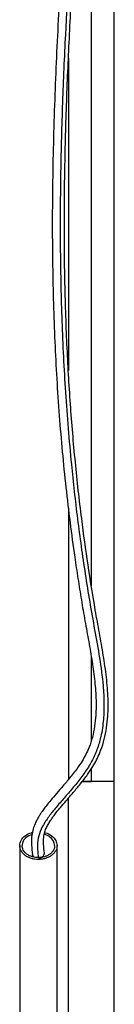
# Paper-space layout '_Superior' of a CAD drawing. Header units: millimetres. Extents: x 626 to 926, y -866 to 729.
# Tile 2 of 3: x 747 to 786, y -458 to -49. Entities that reach past the tile are written whole.
import ezdxf

# ---------------------------------------------------------------- set-up
doc = ezdxf.new("R2010")
doc.units = ezdxf.units.MM

psp = doc.layouts.new('_Superior')

# ---------------------------------------------------------------- linework, layer by layer
at = {"color": 7, "linetype": 'Continuous', "lineweight": 25}
for p, q in [((785.93, -479.78), (785.93, 704.72)), ((776.43, -284.13), (776.43, 84.88)), ((766.93, -65.09), (766.93, -194.79)), ((766.93, -251.93), (766.93, -364.46)), ((776.43, -348.26), (776.43, -313.87)), ((776.43, -365.28), (776.43, -360.03)), ((766.93, -479.88), (766.93, -372.17)), ((746.68, -391.92), (746.68, -483.91)), ((762.18, -483.91), (762.18, -391.92))]:
    psp.add_line(p, q, dxfattribs=at)
for points, knots in [([(773.91, 725.94), (773.91, 725.65), (773.91, 725.08), (773.91, 723.23), (773.91, 720.55), (773.91, 716.93), (773.92, 712.35), (773.93, 706.81), (773.94, 700.29), (773.95, 692.92), (773.96, 684.86), (773.97, 676.27), (773.98, 667.3), (773.99, 658.07), (773.99, 648.7), (773.98, 639.27), (773.97, 629.9), (773.96, 620.24), (773.94, 610.36), (773.91, 600.35), (773.88, 590.74), (773.86, 581.51), (773.83, 572.45), (773.81, 563.36), (773.78, 551.79), (773.77, 537.58), (773.78, 520.63), (773.83, 503.33), (773.94, 484.09), (774.14, 462.88), (774.43, 439.66), (774.78, 416.14), (775.15, 392.41), (775.52, 368.54), (775.86, 344.56), (776.2, 317.51), (776.47, 287.38), (776.56, 254.22), (776.39, 221.09), (775.89, 187.82), (774.98, 154.48), (773.58, 121.12), (771.68, 87.91), (769.46, 54.62), (767.1, 21.15), (764.78, -12.78), (762.69, -47.29), (761.06, -82.64), (760.17, -117.37), (760.18, -150.86), (761.08, -182.52), (762.9, -213.25), (765.65, -243.08), (768.5, -265.59), (770.82, -281.09), (772.24, -289.89), (773.73, -298.6), (775.31, -307.17), (776.77, -315.53), (777.88, -323.63), (778.46, -331.4), (778.34, -338.04), (777.65, -343.54), (776.63, -347.96), (775.29, -351.71), (773.76, -354.88), (771.97, -357.87), (769.52, -361.33), (766.53, -365.01), (763.46, -368.56), (760.83, -371.58), (758.77, -374.04), (757.21, -376.03), (756.07, -377.6), (755.17, -378.95), (754.4, -380.19), (753.61, -381.64), (752.77, -383.45), (751.97, -385.78), (751.52, -388.64), (751.54, -391.97), (751.81, -394.31), (751.95, -395.55)], [0, 0, 0, 0, 0.016012, 0.03143, 0.046276, 0.060582, 0.074394, 0.087768, 0.100761, 0.113405, 0.125685, 0.137582, 0.149075, 0.160147, 0.17078, 0.18096, 0.190674, 0.199915, 0.209887, 0.219231, 0.227955, 0.236073, 0.243852, 0.251649, 0.259467, 0.273204, 0.287014, 0.300891, 0.314824, 0.332725, 0.350726, 0.368849, 0.387034, 0.405247, 0.423494, 0.441772, 0.466943, 0.492132, 0.517306, 0.542439, 0.567941, 0.593308, 0.618531, 0.643714, 0.669308, 0.69497, 0.721202, 0.748066, 0.775601, 0.800338, 0.824372, 0.847736, 0.870463, 0.892593, 0.899406, 0.906178, 0.9129, 0.919545, 0.926023, 0.932239, 0.938156, 0.943771, 0.947367, 0.950875, 0.954228, 0.956628, 0.959161, 0.962506, 0.966771, 0.970698, 0.974144, 0.976931, 0.979049, 0.980881, 0.982136, 0.983478, 0.984919, 0.986785, 0.98924, 0.992288, 0.995886, 1, 1, 1, 1]), ([(756.92, -394.97), (756.77, -393.78), (756.52, -391.65), (756.52, -388.72), (757.01, -386.37), (757.79, -384.43), (758.68, -382.77), (759.63, -381.24), (760.68, -379.75), (761.98, -378.03), (763.75, -375.86), (766.12, -373.1), (768.92, -369.9), (771.94, -366.31), (774.69, -362.74), (776.93, -359.38), (778.64, -356.33), (780.18, -352.94), (781.56, -348.9), (782.61, -344.21), (783.36, -338.18), (783.47, -330.76), (782.74, -321.95), (781.41, -312.88), (779.74, -303.63), (777.48, -291.15), (774.95, -275.34), (772.13, -254.84), (769.65, -232.58), (767.62, -208.49), (766.16, -183.19), (765.31, -156.63), (765.12, -128.8), (765.55, -100.64), (766.5, -72.58), (767.98, -42.53), (769.93, -10.64), (772.25, 23.07), (774.58, 56.15), (776.75, 88.88), (778.61, 121.55), (779.98, 154.4), (780.88, 187.6), (781.39, 221.13), (781.56, 254.91), (781.46, 288.7), (781.15, 322.46), (780.74, 353.73), (780.3, 382.46), (779.89, 408.65), (779.5, 434.59), (779.17, 460.21), (778.95, 482.99), (778.83, 502.99), (778.78, 520.3), (778.77, 537.28), (778.78, 551.5), (778.81, 563.09), (778.83, 572.19), (778.85, 581.26), (778.88, 590.5), (778.91, 600.11), (778.94, 610.13), (778.96, 620), (778.97, 629.67), (778.98, 639.06), (778.99, 648.49), (778.99, 657.87), (778.98, 667.11), (778.97, 676.08), (778.96, 684.67), (778.95, 692.73), (778.94, 700.11), (778.93, 706.62), (778.92, 712.16), (778.91, 716.73), (778.91, 720.32), (778.9, 722.95), (778.9, 723.96), (778.9, 724.45)], [0, 0, 0, 0, 0.004455, 0.008002, 0.010764, 0.012911, 0.014966, 0.016748, 0.018357, 0.02025, 0.022738, 0.0259, 0.029742, 0.033558, 0.037581, 0.040763, 0.043326, 0.045946, 0.049608, 0.053383, 0.057218, 0.063754, 0.070586, 0.077692, 0.084988, 0.092383, 0.1071, 0.122111, 0.140359, 0.159031, 0.178139, 0.199115, 0.220635, 0.242649, 0.264405, 0.285742, 0.312402, 0.338497, 0.364077, 0.38928, 0.414545, 0.439956, 0.465499, 0.491587, 0.517703, 0.543829, 0.569931, 0.59598, 0.616399, 0.636778, 0.657103, 0.677281, 0.697334, 0.711519, 0.72565, 0.739714, 0.753707, 0.761673, 0.769618, 0.777545, 0.785802, 0.794679, 0.804187, 0.814338, 0.823746, 0.833637, 0.844003, 0.854831, 0.866107, 0.877813, 0.889929, 0.902436, 0.915312, 0.928545, 0.942163, 0.956229, 0.970797, 0.985917, 1, 1, 1, 1]), ([(777.2, 722.07), (777.2, 721.96), (777.19, 721.44), (777.19, 719.75), (777.2, 716.82), (777.2, 712.9), (777.21, 708.06), (777.22, 702.29), (777.23, 695.36), (777.24, 687.3), (777.26, 678.18), (777.27, 668.07), (777.27, 657.06), (777.27, 645.21), (777.27, 632.59), (777.25, 619.29), (777.22, 605.36), (777.17, 590.87), (777.13, 575.89), (777.09, 560.47), (777.06, 543.36), (777.06, 524.5), (777.11, 503.9), (777.23, 483), (777.45, 460.89), (777.74, 437.56), (778.1, 413.01), (778.49, 388.29), (778.87, 363.42), (779.23, 338.44), (779.52, 313.37), (779.77, 283.47), (779.85, 248.77), (779.56, 209.35), (778.77, 170.05), (777.37, 130.99), (775.03, 88.25), (771.86, 41.82), (768.3, -8.41), (765.71, -51.42), (764.21, -87.31), (763.51, -116.13), (763.42, -145.14), (764.05, -174.41), (765.53, -203.96), (767.45, -227.52), (769.3, -245), (770.64, -256.36), (772.16, -267.77), (773.84, -279.24), (775.69, -290.78), (777.75, -302.37), (779.87, -313.94), (781.28, -324.2), (781.77, -333.06), (781.5, -340.45), (780.4, -347.04), (778.61, -352.76), (776.29, -357.67), (773.31, -362.24), (769.95, -366.57), (766.44, -370.68), (762.97, -374.64), (759.76, -378.49), (757.04, -382.28), (755.02, -386.04), (754.02, -389.81), (754.01, -393.45), (754.28, -395.81), (754.42, -396.97)], [0, 0, 0, 0, 0.004156, 0.018942, 0.033603, 0.048167, 0.061367, 0.074587, 0.087893, 0.101306, 0.114816, 0.128408, 0.14206, 0.155749, 0.169447, 0.183124, 0.196753, 0.21032, 0.22385, 0.237364, 0.250877, 0.267773, 0.284671, 0.301552, 0.318402, 0.337646, 0.356906, 0.376201, 0.395543, 0.414935, 0.434374, 0.45385, 0.484431, 0.515005, 0.545491, 0.575799, 0.605868, 0.644978, 0.683934, 0.722902, 0.745119, 0.767437, 0.789899, 0.812553, 0.835454, 0.858665, 0.867463, 0.876318, 0.885235, 0.894219, 0.903269, 0.912402, 0.921574, 0.930599, 0.936458, 0.942183, 0.947817, 0.952049, 0.956351, 0.960762, 0.965262, 0.969811, 0.974349, 0.978815, 0.983171, 0.987419, 0.991625, 0.995888, 1, 1, 1, 1]), ([(785.93, -365.28), (785.88, -365.28), (785.76, -365.28), (784.8, -365.28), (783.24, -365.28), (781.16, -365.28), (778.83, -365.28), (776.44, -365.28), (774.34, -365.28), (773.15, -365.28), (772.68, -365.28)], [0, 0, 0, 0, 0.124555, 0.258105, 0.396654, 0.535202, 0.668752, 0.793307, 0.917862, 1, 1, 1, 1]), ([(772.68, -365.28), (773.15, -365.28), (774.34, -365.28), (775.65, -365.28), (776.43, -365.28)], [0, 0, 0, 0, 0.397391, 1, 1, 1, 1]), ([(772.68, -365.28), (773.23, -365.28), (774.42, -365.28), (775.73, -365.28), (776.43, -365.28)], [0, 0, 0, 0, 0.463143, 1, 1, 1, 1]), ([(785.93, -365.28), (785.93, -365.28), (785.88, -365.28), (785.67, -365.28), (785.5, -365.28), (785.04, -365.28), (784.74, -365.28), (784.03, -365.28), (783.62, -365.28), (782.69, -365.28), (782.18, -365.28), (781.09, -365.28), (780.52, -365.28), (779.35, -365.28), (778.75, -365.28), (777.57, -365.28), (776.99, -365.28), (776.43, -365.28)], [0, 0, 0, 0, 0.125, 0.125, 0.25, 0.25, 0.375, 0.375, 0.5, 0.5, 0.625, 0.625, 0.75, 0.75, 0.875, 0.875, 1, 1, 1, 1]), ([(784.93, -365.28), (784.93, -365.28), (784.89, -365.28), (784.69, -365.28), (784.54, -365.28), (784.13, -365.28), (783.87, -365.28), (783.23, -365.28), (782.86, -365.28), (782.03, -365.28), (781.57, -365.28), (780.6, -365.28), (780.09, -365.28), (779.04, -365.28), (778.51, -365.28), (777.45, -365.28), (776.93, -365.28), (776.43, -365.28)], [0, 0, 0, 0, 0.125, 0.125, 0.25, 0.25, 0.375, 0.375, 0.5, 0.5, 0.625, 0.625, 0.75, 0.75, 0.875, 0.875, 1, 1, 1, 1]), ([(746.68, -391.92), (746.79, -391.19), (747.01, -389.67), (748.83, -387.78), (750.67, -386.67), (751.82, -386.53), (751.95, -386.51)], [0, 0, 0, 0, 0.303734, 0.632493, 0.961252, 1, 1, 1, 1]), ([(751.81, -387.32), (751.05, -387.63), (749.48, -388.27), (747.98, -389.98), (747.78, -391.29), (747.68, -391.92)], [0, 0, 0, 0, 0.327896, 0.677244, 1, 1, 1, 1]), ([(761.18, -391.92), (761.09, -391.28), (760.9, -389.96), (759.31, -388.33), (757.81, -387.38), (756.91, -387.25), (756.9, -387.25)], [0, 0, 0, 0, 0.315284, 0.656546, 0.997807, 1, 1, 1, 1]), ([(757.06, -386.53), (757.13, -386.54), (758.24, -386.69), (760.03, -387.79), (761.86, -389.67), (762.08, -391.19), (762.18, -391.92)], [0, 0, 0, 0, 0.0248442, 0.3583585, 0.6918729, 1, 1, 1, 1]), ([(762.18, -391.92), (762.18, -392.26), (762.14, -392.61), (761.97, -393.32), (761.83, -393.68), (761.45, -394.39), (761.21, -394.74), (760.63, -395.4), (760.29, -395.71), (759.54, -396.27), (759.12, -396.52), (758.23, -396.95), (757.76, -397.13), (756.81, -397.41), (756.32, -397.51), (755.36, -397.65), (754.89, -397.68), (753.98, -397.68), (753.5, -397.65), (752.54, -397.51), (752.06, -397.41), (751.1, -397.13), (750.64, -396.95), (749.75, -396.52), (749.33, -396.27), (748.58, -395.71), (748.24, -395.4), (747.66, -394.74), (747.42, -394.39), (747.04, -393.68), (746.9, -393.32), (746.72, -392.61), (746.68, -392.26), (746.68, -391.92)], [0, 0, 0, 0, 0.0625, 0.0625, 0.125, 0.125, 0.1875, 0.1875, 0.25, 0.25, 0.3125, 0.3125, 0.375, 0.375, 0.4375, 0.4375, 0.5, 0.5, 0.5625, 0.5625, 0.625, 0.625, 0.6875, 0.6875, 0.75, 0.75, 0.8125, 0.8125, 0.875, 0.875, 0.9375, 0.9375, 1, 1, 1, 1]), ([(761.18, -391.92), (761.18, -392.21), (761.15, -392.52), (760.99, -393.14), (760.87, -393.45), (760.55, -394.07), (760.34, -394.37), (759.83, -394.95), (759.54, -395.22), (758.88, -395.71), (758.51, -395.93), (757.74, -396.3), (757.33, -396.46), (756.5, -396.7), (756.08, -396.79), (755.24, -396.91), (754.83, -396.93), (754.04, -396.93), (753.62, -396.91), (752.79, -396.79), (752.36, -396.7), (751.53, -396.46), (751.13, -396.3), (750.35, -395.93), (749.99, -395.71), (749.33, -395.22), (749.04, -394.95), (748.53, -394.37), (748.32, -394.07), (747.99, -393.45), (747.87, -393.14), (747.72, -392.52), (747.68, -392.21), (747.68, -391.92)], [0, 0, 0, 0, 0.0625, 0.0625, 0.125, 0.125, 0.1875, 0.1875, 0.25, 0.25, 0.3125, 0.3125, 0.375, 0.375, 0.4375, 0.4375, 0.5, 0.5, 0.5625, 0.5625, 0.625, 0.625, 0.6875, 0.6875, 0.75, 0.75, 0.8125, 0.8125, 0.875, 0.875, 0.9375, 0.9375, 1, 1, 1, 1]), ([(752.67, -396.68), (752.46, -396.5), (752.08, -396.18), (752.01, -395.74), (751.98, -395.55)], [0, 0, 0, 0, 0.562893, 1, 1, 1, 1]), ([(754.43, -397.15), (754.76, -397.1), (755.41, -397.01), (756.25, -396.53), (756.78, -395.89), (756.99, -395.32), (756.9, -395.03), (756.89, -394.98)], [0, 0, 0, 0, 0.237284, 0.474553, 0.711835, 0.949076, 1, 1, 1, 1])]:
    psp.add_open_spline(points, degree=3, knots=knots, dxfattribs=at)

doc.saveas('drawing.dxf')
